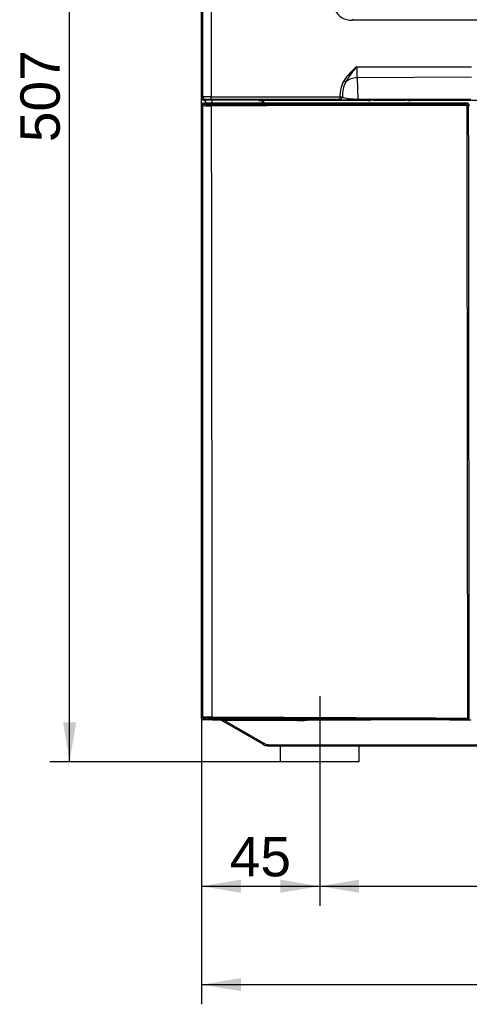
# Model space of a CAD drawing. Header units: millimetres. Extents: x 0 to 592, y 0 to 418.
# Tile 6 of 37: x 98 to 132, y 221 to 296. Entities that reach past the tile are written whole.
import ezdxf
from ezdxf.enums import TextEntityAlignment as Align
from ezdxf.lldxf.tags import DXFTag

# ---------------------------------------------------------------- set-up
doc = ezdxf.new("R2010")
doc.units = ezdxf.units.MM
doc.layers.add('140.966_BW4NEO_C', color=7, linetype='Continuous')
doc.layers.add('Standard', color=7, linetype='Continuous')
doc.styles.add('SEACAD_Arial', font='arial.ttf')
tags = doc.linetypes.add('CENTER2', pattern=[28.575, 19.05, -3.175, 3.175, -3.175]).pattern_tags.tags
tags[10:11] = [DXFTag(74, 4), DXFTag(75, 0), DXFTag(340, '0'), DXFTag(46, 0.0), DXFTag(50, 0.0), DXFTag(44, 0.0), DXFTag(45, 0.0)]
tags[8:9] = [DXFTag(74, 4), DXFTag(75, 0), DXFTag(340, '0'), DXFTag(46, 0.0), DXFTag(50, 0.0), DXFTag(44, 0.0), DXFTag(45, 0.0)]
tags[6:7] = [DXFTag(74, 4), DXFTag(75, 0), DXFTag(340, '0'), DXFTag(46, 0.0), DXFTag(50, 0.0), DXFTag(44, 0.0), DXFTag(45, 0.0)]
tags[4:5] = [DXFTag(74, 4), DXFTag(75, 0), DXFTag(340, '0'), DXFTag(46, 0.0), DXFTag(50, 0.0), DXFTag(44, 0.0), DXFTag(45, 0.0)]
doc.dimstyles.new('ISO', dxfattribs={"dimtxt": 3, "dimasz": 3, "dimexe": 1.5, "dimexo": 0, "dimgap": 0.75, "dimtad": 1, "dimdec": 0, "dimlfac": 5, "dimtxsty": 'SEACAD_Arial', "dimblk1": '_SE_FILLED', "dimblk2": '_SE_FILLED', "dimsah": 1, "dimcen": 1.5, "dimazin": 0, "dimtfac": 0.7, "dimtdec": 3, "dimtmove": 0, "dimatfit": 3, "dimfxl": 1, "dimarcsym": 0})

# ---------------------------------------------------------------- blocks, each defined once
blk = doc.blocks.new('SEANNOT_GROUP')
at = {"layer": 'Standard', "color": 7, "linetype": 'CENTER2'}
blk.add_line((120.543, 243.986), (120.543, 236.986), dxfattribs=at)
blk = doc.blocks.new('SE')
at = {"layer": '140.966_BW4NEO_C', "color": 7, "linetype": 'Continuous'}
for p, q in [((111.543, 289.586), (111.543, 321.249)), ((123.025, 295.502), (123.099, 295.569)), ((175.831, 295.502), (123.025, 295.502)), ((123.363, 291.944), (132.116, 291.954)), ((132.11, 291.145), (123.4, 291.114)), ((123.4, 291.114), (123.443, 289.484)), ((111.543, 289.586), (111.64, 289.654)), ((112.279, 289.662), (122.083, 289.658)), ((122.083, 289.658), (122.083, 289.662)), ((122.27, 289.666), (122.27, 289.662)), ((122.27, 289.662), (122.27, 289.666)), ((122.27, 289.662), (122.27, 289.662)), ((111.543, 289.086), (111.543, 289.586)), ((111.64, 288.989), (111.543, 289.086)), ((111.543, 242.286), (111.543, 289.086)), ((111.74, 289.089), (111.643, 289.186)), ((111.643, 289.186), (131.743, 289.186)), ((111.84, 289.454), (111.743, 289.386)), ((111.82, 289.386), (111.743, 289.386)), ((111.776, 289.175), (111.865, 289.089)), ((111.835, 289.186), (111.835, 289.386)), ((111.909, 289.086), (111.846, 289.147)), ((111.936, 289.18), (111.936, 289.082)), ((131.55, 289.18), (111.936, 289.18)), ((114.15, 289.082), (111.961, 289.082)), ((131.5, 289.113), (112.265, 289.079)), ((122.07, 289.462), (112.266, 289.462)), ((112.343, 289.186), (112.343, 289.39)), ((124.213, 289.386), (116.112, 289.386)), ((116.163, 289.386), (116.163, 289.186)), ((116.215, 289.186), (116.215, 289.386)), ((116.254, 289.186), (116.254, 289.386)), ((116.264, 289.386), (116.264, 289.186)), ((122.07, 289.462), (122.07, 289.462)), ((132.058, 289.427), (123.434, 289.427)), ((123.443, 289.484), (132.067, 289.485)), ((124.442, 289.4), (124.426, 289.39)), ((124.601, 289.403), (127.085, 289.406)), ((127.266, 289.389), (127.245, 289.404)), ((132.849, 289.386), (127.453, 289.386)), ((131.55, 289.18), (131.55, 289.113)), ((131.64, 289.147), (131.606, 289.114)), ((131.65, 289.117), (131.71, 289.175)), ((131.667, 289.11), (131.743, 289.186)), ((131.867, 288.91), (131.943, 288.986)), ((111.641, 242.384), (111.543, 242.286)), ((111.741, 242.284), (111.643, 242.186)), ((111.983, 242.186), (111.643, 242.186)), ((111.983, 242.186), (112.081, 242.284)), ((112.081, 242.193), (111.992, 242.195)), ((130.926, 242.187), (112.114, 242.187)), ((112.267, 242.288), (131.466, 242.207)), ((112.343, 242.186), (112.303, 242.187)), ((112.58, 242.28), (112.304, 242.274)), ((112.381, 242.184), (112.381, 242.187)), ((112.381, 242.184), (112.461, 242.184)), ((112.461, 242.184), (112.461, 242.187)), ((112.461, 242.184), (124.42, 242.184)), ((116.213, 240.318), (112.995, 242.176)), ((118.828, 242.125), (113.292, 242.125)), ((113.292, 242.125), (116.275, 240.403)), ((124.422, 242.184), (124.42, 242.184)), ((130.462, 242.184), (130.46, 242.184)), ((130.462, 242.184), (132.063, 242.184)), ((131.008, 242.191), (131.006, 242.189)), ((131.365, 242.193), (131.084, 242.193)), ((131.103, 242.186), (131.103, 242.193)), ((131.108, 242.191), (131.103, 242.186)), ((131.843, 242.186), (131.103, 242.186)), ((131.108, 242.191), (131.108, 242.193)), ((131.476, 242.194), (131.184, 242.193)), ((131.365, 242.193), (131.355, 242.204)), ((131.476, 242.207), (131.476, 242.194)), ((131.482, 242.206), (131.495, 242.194)), ((131.814, 242.214), (131.843, 242.186)), ((131.914, 242.314), (131.943, 242.286)), ((153.533, 240.184), (116.713, 240.184)), ((116.725, 240.282), (153.545, 240.282)), ((117.543, 240.184), (117.543, 238.986)), ((123.543, 238.986), (123.543, 240.184)), ((123.543, 238.986), (117.543, 238.986))]:
    blk.add_line(p, q, dxfattribs=at)
for centre, radius, start, end in [((122.939, 296.863), 1.363, 202.38502, 273.60548), ((125.979, 288.573), 4.267, 127.81321, 147.29371), ((128.385, 287.432), 6.752, 138.05922, 150.13736), ((131.399, 291.886), 8.036, 179.58322, 185.50951), ((124.508, 289.7), 2.425, 150.92034, 180.89708), ((124.652, 289.711), 2.382, 152.96196, 181.076), ((112.15, 274.212), 15.45, 89.5223, 91.89217), ((111.473, 289.614), 0.808, 349.18951, 3.45766), ((111.743, 289.586), 0.2, 180.018, 269.88166), ((112.143, 298.247), 9.272, 266.89252, 270.84743), ((112.139, 294.627), 5.552, 265.8805, 271.38579), ((111.804, 301.056), 11.67, 270.07735, 270.46647), ((112.173, 282.846), 6.617, 89.18831, 92.8775), ((112.164, 293.245), 4.168, 265.88508, 271.38188), ((123.09, 302.58), 13.157, 265.55231, 271.49555), ((131.667, 288.91), 0.2, 0.09302, 90.06461), ((131.672, 288.903), 0.103, 1.61532, 88.69977), ((112.176, 232.134), 10.264, 89.10449, 92.98508), ((112.166, 236.096), 6.203, 88.56854, 93.92117), ((112.224, 239.98), 2.308, 88.94238, 93.54679), ((112.769, 232.5), 9.782, 89.70948, 91.11031), ((112.965, 242.124), 0.06, 60, 90), ((111.548, 232.833), 9.454, 79.36945, 81.19773), ((124.42, 242.224), 0.04, 270, 292.50862), ((124.422, 242.224), 0.04, 270, 292.50977), ((124.425, 242.211), 0.0272, 278.89801, 295.60989), ((116.713, 241.184), 1, 240, 270), ((116.725, 241.182), 0.9, 240, 270), ((116.713, 241.184), 1, 251.67605, 270)]:
    blk.add_arc(centre, radius, start, end, dxfattribs=at)
for centre, major_axis, ratio, start_param, end_param in [((122.376, 290.883), (0.172, -0.102), 0.015318, 0.474104, 1.506822), ((123.454, 290.259), (-1.2, -0.032), 0.714278, 4.738608, 5.57263), ((111.84, 289.654), (-0.115, 0.163), 0.999487, 0.95669, 2.528218), ((122.07, 289.662), (-0.115, -0.164), 0.999486, 0.61245, 2.181048), ((122.07, 289.662), (0.115, 0.164), 0.999486, 3.754043, 5.322641), ((122.07, 289.666), (0.2, 0), 0.018719, 4.777707, 6.256905), ((122.07, 289.662), (0.2, 0), 0.018719, 4.777715, 6.256905), ((111.643, 289.086), (0.0708, -0.0708), 0.999315, 2.356537, 3.926648), ((111.74, 288.989), (-0.0707, -0.0707), 0.999315, 3.927333, 5.497445), ((111.936, 289.176), (0.16, 0), 0.026203, 1.572205, 3.168478), ((111.776, 289.075), (-0.0698, -0.0716), 0.999297, 3.141593, 3.914415), ((113.683, 289.319), (4.15, 0.005), 0.018416, 1.015123, 2.015154), ((112.273, 288.976), (-0.0002, 0.1), 0.066658, 4.713287, 6.256947), ((116.146, 289.395), (-0.52, -0.001), 0.018419, 1.015512, 1.505404), ((123.434, 289.627), (0, -0.2), 0.06416, 0.018468, 0.776891), ((124.226, 289.389), (-0.2, 0), 0.018431, 1.505225, 3.114808), ((124.601, 289.4), (0.16, 0), 0.018416, 1.570774, 3.115241), ((127.085, 289.404), (0.16, 0), 0.018416, 0.026307, 1.570774), ((127.466, 289.389), (-0.2, 0), 0.018437, 0.0267, 1.504609), ((131.511, 289.116), (0.139, 0.001), 0.026047, 4.633519, 6.258243), ((131.55, 289.176), (-0.16, 0), 0.026203, 3.114707, 4.71098), ((131.65, 289.017), (0.0698, -0.0716), 0.999297, 2.36877, 2.55989), ((131.71, 289.075), (0.0698, -0.0716), 0.999297, 2.36877, 3.141593), ((131.667, 289.01), (0.0002, -0.1), 0.06653, 1.532747, 3.115355), ((131.743, 288.986), (-0.142, -0.142), 0.999315, 2.356537, 3.926648), ((131.767, 288.91), (0.1, 0.0001), 0.038277, 4.779147, 6.256986), ((111.741, 242.384), (0.0707, -0.0707), 0.999315, 3.927333, 5.497445), ((112.32, 242.396), (-0.0004, -0.1), 0.158564, 0.026515, 1.572356), ((111.643, 242.286), (0.0708, 0.0708), 0.999315, 2.356537, 3.926648), ((112.114, 242.287), (0.0708, 0.0708), 0.999315, 2.927762, 3.926648), ((113.3, 242.124), (0, -0.06), 0.121869, 3.141593, 4.694936), ((118.848, 242.265), (-1.14, -0.002), 0.122746, 1.552943, 2.532801), ((118.835, 242.124), (0, -0.06), 0.121869, 3.141593, 4.694936), ((130.926, 242.189), (0.08, 0), 0.026186, 4.712389, 6.257005), ((131.088, 242.191), (-0.08, 0), 0.026186, 4.764749, 6.257005), ((131.188, 242.191), (-0.08, 0), 0.026186, 4.764749, 6.257005), ((131.462, 242.206), (0.02, 0), 0.026231, 0.026164, 1.411069), ((131.475, 242.194), (-0.02, 0), 0.026186, 1.623156, 3.167773), ((131.814, 242.314), (0.0707, 0.0707), 0.999315, 3.927333, 5.497445), ((131.814, 242.314), (-0.0004, -0.1), 0.15889, 0.026517, 1.533619), ((131.814, 242.314), (0.1, 0.0001), 0.038484, 4.871645, 6.256986), ((131.843, 242.286), (-0.0708, 0.0708), 0.999315, 2.356537, 3.926648), ((116.263, 240.404), (-0.05, -0.0866), 0.114372, 0, 1.616624), ((116.713, 240.284), (0, -0.1), 0.121869, 0, 1.553343)]:
    blk.add_ellipse(centre, major_axis=major_axis, ratio=ratio, start_param=start_param, end_param=end_param, dxfattribs=at)
for points in [[(111.64, 289.654), (111.64, 300.388), (111.64, 311.121), (111.639, 321.855)], [(112.239, 321.841), (112.253, 311.115), (112.266, 300.389), (112.279, 289.662)], [(111.641, 242.384), (111.641, 257.919), (111.641, 273.454), (111.64, 288.989)], [(112.273, 289.076), (118.738, 289.087), (125.203, 289.098), (131.667, 289.11)], [(131.674, 289.006), (125.209, 288.996), (118.745, 288.986), (112.28, 288.976)], [(112.28, 288.976), (112.299, 273.45), (112.318, 257.923), (112.336, 242.397)], [(131.83, 242.311), (131.812, 257.842), (131.793, 273.374), (131.774, 288.906)], [(131.867, 288.91), (131.883, 273.378), (131.899, 257.846), (131.914, 242.314)], [(112.336, 242.397), (118.834, 242.368), (125.332, 242.339), (131.83, 242.311)], [(131.814, 242.214), (125.317, 242.242), (118.819, 242.269), (112.32, 242.297)], [(131.355, 242.204), (125.176, 242.23), (118.998, 242.256), (112.819, 242.282)]]:
    blk.add_open_spline(points, degree=3, dxfattribs=at)
for points, knots in [([(122.083, 289.658), (122.083, 289.607), (122.081, 289.557), (122.077, 289.485), (122.073, 289.463), (122.07, 289.462)], [0, 0, 0, 0, 0.5, 0.5, 1, 1, 1, 1]), ([(122.27, 289.662), (122.274, 289.654), (122.281, 289.64), (122.311, 289.621), (122.377, 289.59), (122.5, 289.558), (122.716, 289.526), (122.9, 289.507), (123.084, 289.495), (123.261, 289.487), (123.383, 289.485), (123.443, 289.484)], [0, 0, 0, 0, 0.104805, 0.190055, 0.255753, 0.509802, 0.643808, 0.758965, 0.845496, 0.925192, 1, 1, 1, 1])]:
    blk.add_open_spline(points, degree=3, knots=knots, dxfattribs=at)
blk = doc.blocks.new('DMBLK1')
at = {"layer": 'Standard', "linetype": 'Continuous'}
for points in [[(100.987, 337.47), (101.987, 337.47), (101.487, 340.47)], [(100.987, 241.986), (101.487, 238.986), (101.987, 241.986)]]:
    blk.add_hatch(color=7, dxfattribs=at).paths.add_polyline_path(points)
at = {"layer": 'Standard', "color": 7, "linetype": 'Continuous'}
for p, q in [((112.743, 340.47), (99.987, 340.47)), ((101.487, 238.986), (101.487, 340.47)), ((117.543, 238.986), (99.987, 238.986))]:
    blk.add_line(p, q, dxfattribs=at)
at = {"layer": 'Standard', "color": 7, "linetype": 'Continuous', "style": 'SEACAD_Arial'}
blk.add_text('507', height=3, rotation=90, dxfattribs=at).set_placement((97.737, 286.206), align=Align.TOP_LEFT)
blk = doc.blocks.new('_SE_FILLED')
at = {"color": 0}
blk.add_line((0, 0), (-1, 0), dxfattribs=at)
blk.add_solid([(0, 0), (-1, -0.1665), (-1, 0.1665), (0, 0)], dxfattribs=at)
blk = doc.blocks.new('DMBLK2')
at = {"layer": 'Standard', "linetype": 'Continuous'}
for points in [[(114.543, 229.003), (114.543, 230.003), (111.543, 229.503)], [(117.543, 229.003), (120.543, 229.503), (117.543, 230.003)]]:
    blk.add_hatch(color=7, dxfattribs=at).paths.add_polyline_path(points)
at = {"layer": 'Standard', "color": 7, "linetype": 'Continuous'}
for p, q in [((111.543, 242.286), (111.543, 228.003)), ((120.543, 236.986), (120.543, 228.003)), ((111.543, 229.503), (120.543, 229.503))]:
    blk.add_line(p, q, dxfattribs=at)
at = {"layer": 'Standard', "color": 7, "linetype": 'Continuous', "style": 'SEACAD_Arial'}
blk.add_text('45', height=3, dxfattribs=at).set_placement((113.695, 233.253), align=Align.TOP_LEFT)
blk = doc.blocks.new('DMBLK3')
at = {"layer": 'Standard', "linetype": 'Continuous'}
for points in [[(123.543, 229.003), (123.543, 230.003), (120.543, 229.503)], [(168.543, 229.003), (171.543, 229.503), (168.543, 230.003)]]:
    blk.add_hatch(color=7, dxfattribs=at).paths.add_polyline_path(points)
at = {"layer": 'Standard', "color": 7, "linetype": 'Continuous'}
for p, q in [((120.543, 236.986), (120.543, 228.003)), ((171.543, 236.986), (171.543, 228.003)), ((120.543, 229.503), (171.543, 229.503))]:
    blk.add_line(p, q, dxfattribs=at)
at = {"layer": 'Standard', "color": 7, "linetype": 'Continuous', "style": 'SEACAD_Arial'}
blk.add_text('51', height=3, dxfattribs=at).set_placement((143.695, 233.253), align=Align.TOP_LEFT)
blk = doc.blocks.new('DMBLK4')
at = {"layer": 'Standard', "linetype": 'Continuous'}
for points in [[(114.543, 221.503), (114.543, 222.503), (111.543, 222.003)], [(177.543, 221.503), (180.543, 222.003), (177.543, 222.503)]]:
    blk.add_hatch(color=7, dxfattribs=at).paths.add_polyline_path(points)
at = {"layer": 'Standard', "color": 7, "linetype": 'Continuous'}
for p, q in [((111.543, 242.286), (111.543, 220.503)), ((180.543, 242.246), (180.543, 220.503)), ((111.543, 222.003), (180.543, 222.003))]:
    blk.add_line(p, q, dxfattribs=at)
at = {"layer": 'Standard', "color": 7, "linetype": 'Continuous', "style": 'SEACAD_Arial'}
blk.add_text('345', height=3, dxfattribs=at).set_placement((142.521, 225.753), align=Align.TOP_LEFT)

msp = doc.modelspace()

# ---------------------------------------------------------------- block references
at = {"layer": 'Standard'}
for name in ['SE', 'SEANNOT_GROUP']:
    msp.add_blockref(name, (0, 0), dxfattribs=at)

# ---------------------------------------------------------------- dimensions: what is measured, and where the dimension line sits
at = {"layer": 'Standard', "color": 7, "linetype": 'Continuous'}
dim = msp.add_linear_dim(base=(101.4869, 340.4697), p1=(117.5432, 238.9857), p2=(112.7432, 340.4697), angle=90, text='\\A1;<>', dimstyle='ISO', dxfattribs=at)
dim.commit()
dim.dimension.update_dxf_attribs({"geometry": 'DMBLK1', "text_midpoint": (101.4869, 289.7277), "dimtype": 160})
dim = msp.add_linear_dim(base=(120.5432, 229.5025), p1=(111.5432, 242.2857), p2=(120.5432, 236.9857), text='\\A1;<>', dimstyle='ISO', override={"dimdec": 2}, dxfattribs=at)
dim.commit()
dim.dimension.update_dxf_attribs({"geometry": 'DMBLK2', "text_midpoint": (116.0432, 229.5025), "dimtype": 160})
for base, p1, p2, angle, override, picture, middle in [((111.5432, 222.0025), (111.5432, 242.2857), (180.5432, 242.2457), 359.966814, {"dimdec": 2}, 'DMBLK4', (146.0432, 222.0025)), ((120.5432, 229.5025), (120.5432, 236.9857), (171.5432, 236.9857), 0, {"dimdec": 2, "dimlfac": 1}, 'DMBLK3', (146.0432, 229.5025))]:
    dim = msp.add_linear_dim(base=base, p1=p1, p2=p2, angle=angle, text='\\A1;<>', dimstyle='ISO', override=override, dxfattribs=at)
    dim.commit()
    dim.dimension.update_dxf_attribs({"geometry": picture, "text_midpoint": middle, "dimtype": 161})

doc.saveas('drawing.dxf')
